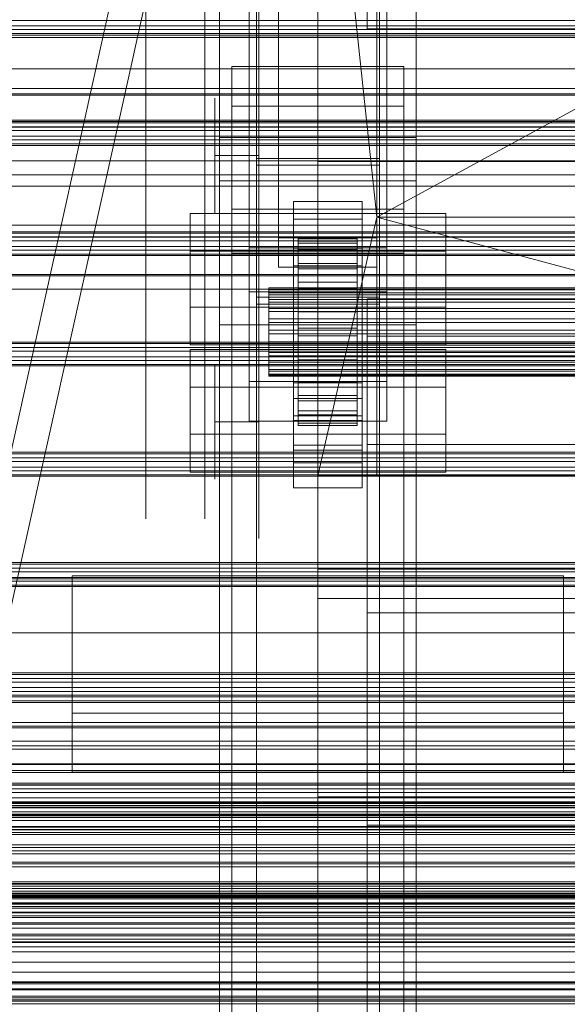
# Model space of a CAD drawing. Header units: millimetres. Extents: x -4738 to 65662, y -68080 to 6847.
# Tile 194 of 256: x -491 to -379, y -34579 to -34378. Entities that reach past the tile are written whole.
import ezdxf

# ---------------------------------------------------------------- set-up
doc = ezdxf.new("R2010")
doc.units = ezdxf.units.MM
for name, color, linetype, lineweight in [('COTAS_O', 1, 'Continuous', 0), ('frontal_briquetadora', 7, 'Continuous', 0), ('frontal_C01', 7, 'Continuous', 0), ('frontal_C02', 7, 'Continuous', 0), ('frontal_C03', 7, 'Continuous', 0), ('frontal_mezcladora', 7, 'Continuous', 0), ('frontal_secador', 7, 'Continuous', 0), ('frontal_tolva', 7, 'Continuous', 0), ('frontal_tolva-C01', 7, 'Continuous', 0)]:
    doc.layers.add(name, color=color, linetype=linetype, lineweight=lineweight)
doc.dimstyles.new('R19_100', dxfattribs={"dimtxt": 250, "dimasz": 150, "dimexe": 150, "dimexo": 80, "dimgap": 100, "dimtad": 1, "dimtih": 1, "dimtoh": 1, "dimdsep": 46, "dimcen": 0.09, "dimadec": 0, "dimazin": 0, "dimtfac": 1, "dimtdec": 4, "dimtofl": 0, "dimtmove": 0, "dimatfit": 3, "dimfxl": 1, "dimtolj": 1, "dimtzin": 0, "dimarcsym": 0})

# ---------------------------------------------------------------- blocks, each defined once
blk = doc.blocks.new('DIM_R31_48')
at = {"layer": 'COTAS_O'}
for p, q in [((-1725, -33700), (-1575, -33655)), ((1725, -33700), (1575, -33655)), ((-1725, -34400), (-1725, -33700)), ((-1725, -33700), (1725, -33700)), ((-1725, -33700), (-1575, -33745)), ((1725, -33700), (1575, -33745)), ((1725, -34400), (1725, -33700))]:
    blk.add_line(p, q, dxfattribs=at)
blk.add_text('3450 O', height=250, dxfattribs=at).set_placement((0, -33600))
blk = doc.blocks.new('DIM_R31_51')
at = {"layer": 'COTAS_O'}
for p, q in [((-650, -33700), (50, -33700)), ((50, -33700), (5, -33850)), ((50, -34900), (50, -33700)), ((50, -33700), (95, -33850)), ((50, -34900), (5, -34750)), ((50, -34900), (95, -34750)), ((-650, -34900), (50, -34900))]:
    blk.add_line(p, q, dxfattribs=at)
blk.add_text('1200 O', height=250, rotation=90, dxfattribs=at).set_placement((-50, -34300))
blk = doc.blocks.new('DIM_R31_52')
at = {"layer": 'COTAS_O'}
for p, q in [((-650, -34200), (-500, -34155)), ((650, -34200), (500, -34155)), ((-650, -34900), (-650, -34200)), ((-650, -34200), (650, -34200)), ((-650, -34200), (-500, -34245)), ((650, -34200), (500, -34245)), ((650, -34900), (650, -34200))]:
    blk.add_line(p, q, dxfattribs=at)
blk.add_text('1300 O', height=250, dxfattribs=at).set_placement((0, -34100))

msp = doc.modelspace()

# ---------------------------------------------------------------- linework, layer by layer
at = {"layer": 'frontal_briquetadora'}
for p, q in [((-430, -34680), (-430, -33820)), ((-430, -34060), (-430, -34490)), ((-430, -34496), (-430, -34060)), ((-430, -34680), (-430, -34260)), ((-430, -34496), (-430, -34260)), ((-430, -34305), (-430, -34471)), ((-418, -34418.333), (-430, -34305)), ((-430, -34680), (-430, -34305)), ((-430, -34305), (-430, -34496)), ((-210, -34305), (-418, -34418.333)), ((-465, -34366.107), (-465, -34381.105)), ((-442, -34366.174), (-442, -34381.431)), ((-430, -34366.174), (-430, -34381.431)), ((-465, -34368.936), (-465, -34385.831)), ((-453, -34368.458), (-453, -34383.843)), ((-453, -34368.936), (-453, -34385.831)), ((-442, -34368.458), (-442, -34383.843)), ((-442, -34370.769), (-442, -34387.994)), ((-430, -34370.769), (-430, -34387.994)), ((-465, -34381.105), (-465, -34394.43)), ((-442, -34381.431), (-442, -34395.136)), ((-430, -34381.431), (-430, -34395.136)), ((-453, -34383.843), (-453, -34397.512)), ((-442, -34383.843), (-442, -34397.512)), ((-465, -34385.831), (-465, -34401.723)), ((-453, -34385.831), (-453, -34401.723)), ((-442, -34387.994), (-442, -34404.195)), ((-430, -34387.994), (-430, -34404.195)), ((-465, -34394.43), (-465, -34405.871)), ((-451, -34396.433), (-451, -34394.116)), ((-442, -34396.433), (-442, -34394.116)), ((-442, -34395.136), (-442, -34407.089)), ((-430, -34395.136), (-430, -34407.089)), ((-451, -34400.608), (-451, -34396.433)), ((-442, -34400.608), (-442, -34396.433)), ((-453, -34397.512), (-453, -34409.248)), ((-442, -34397.512), (-442, -34409.248)), ((-430, -34399.964), (-430, -34398.226)), ((-451, -34405.815), (-451, -34400.608)), ((-442, -34405.815), (-442, -34400.608)), ((-430, -34403.095), (-430, -34399.964)), ((-465, -34401.723), (-465, -34416.466)), ((-453, -34401.723), (-453, -34416.466)), ((-430, -34407), (-430, -34403.095)), ((-442, -34404.195), (-442, -34419.227)), ((-430, -34404.195), (-430, -34419.227)), ((-465, -34405.871), (-465, -34415.248)), ((-442, -34405.815), (-451, -34405.815)), ((-451, -34405.815), (-451, -34411.021)), ((-442, -34405.815), (-442, -34411.021)), ((-442, -34407.089), (-442, -34417.116)), ((-430, -34407), (-188, -34407)), ((-430, -34407), (-430, -34410.905)), ((-430, -34407.089), (-430, -34417.116)), ((-453, -34409.248), (-453, -34418.868)), ((-442, -34409.248), (-442, -34418.868)), ((-451, -34411.021), (-451, -34415.197)), ((-442, -34411.021), (-442, -34415.197)), ((-430, -34410.905), (-430, -34414.036)), ((-465, -34415.248), (-465, -34422.414)), ((-451, -34415.197), (-451, -34417.514)), ((-442, -34415.197), (-442, -34417.514)), ((-430, -34414.036), (-430, -34415.774)), ((-465, -34416.466), (-465, -34429.929)), ((-453, -34416.466), (-453, -34429.929)), ((-442, -34417.116), (-442, -34425.07)), ((-430, -34417.116), (-430, -34425.07)), ((-453, -34418.868), (-453, -34426.218)), ((-442, -34418.868), (-442, -34426.218)), ((-442, -34419.227), (-442, -34432.952)), ((-418, -34418.333), (-430, -34471)), ((-430, -34419.227), (-430, -34432.952)), ((-418, -34471), (-418, -34418.333)), ((-418, -34418.333), (-222, -34418.333)), ((-222, -34471), (-418, -34418.333)), ((-465, -34422.414), (-465, -34427.255)), ((-442, -34425.07), (-442, -34430.836)), ((-430, -34425.07), (-430, -34430.836)), ((-465, -34427.255), (-465, -34429.694)), ((-453, -34426.218), (-453, -34431.184)), ((-442, -34426.218), (-442, -34431.184)), ((-465, -34429.929), (-465, -34441.988)), ((-453, -34429.929), (-453, -34441.988)), ((-453, -34431.184), (-453, -34433.686)), ((-442, -34430.836), (-442, -34434.33)), ((-442, -34431.184), (-442, -34433.686)), ((-430, -34430.836), (-430, -34434.33)), ((-442, -34432.952), (-442, -34445.246)), ((-430, -34432.952), (-430, -34445.246)), ((-442, -34434.33), (-442, -34435.5)), ((-430, -34434.33), (-430, -34435.5)), ((-465, -34441.988), (-465, -34452.535)), ((-453, -34441.988), (-453, -34452.535)), ((-442, -34445.246), (-442, -34455.999)), ((-430, -34445.246), (-430, -34455.999)), ((-451, -34450.618), (-451, -34448.301)), ((-442, -34450.618), (-442, -34448.301)), ((-451, -34454.793), (-451, -34450.618)), ((-442, -34454.793), (-442, -34450.618)), ((-465, -34452.535), (-465, -34461.475)), ((-453, -34452.535), (-453, -34461.475)), ((-451, -34460), (-451, -34454.793)), ((-442, -34460), (-442, -34454.793)), ((-442, -34455.999), (-442, -34465.113)), ((-430, -34455.999), (-430, -34465.113)), ((-442, -34460), (-451, -34460)), ((-451, -34460), (-451, -34465.207)), ((-442, -34460), (-442, -34465.207)), ((-465, -34461.475), (-465, -34468.725)), ((-453, -34461.475), (-453, -34468.725)), ((-451, -34465.207), (-451, -34469.382)), ((-442, -34465.113), (-442, -34472.505)), ((-442, -34465.207), (-442, -34469.382)), ((-430, -34465.113), (-430, -34472.505)), ((-465, -34468.725), (-465, -34474.221)), ((-453, -34468.725), (-453, -34474.221)), ((-451, -34469.382), (-451, -34471.699)), ((-442, -34469.382), (-442, -34471.699)), ((-430, -34471), (-418, -34471)), ((-430, -34471), (-210, -34471)), ((-430, -34471), (-430, -34680)), ((-430, -34471), (-430, -34496)), ((-210, -34471), (-418, -34471)), ((-222, -34471), (-418, -34471)), ((-442, -34472.505), (-442, -34478.109)), ((-430, -34472.505), (-430, -34478.109)), ((-465, -34474.221), (-465, -34477.913)), ((-453, -34474.221), (-453, -34477.913)), ((-465, -34477.913), (-465, -34479.768)), ((-453, -34477.913), (-453, -34479.768)), ((-442, -34478.109), (-442, -34481.873)), ((-430, -34478.109), (-430, -34481.873)), ((-442, -34481.873), (-442, -34483.763)), ((-430, -34481.873), (-430, -34483.763)), ((-210, -34490), (-430, -34490)), ((-430, -34496), (-210, -34496)), ((-430, -34496), (-430, -34680))]:
    msp.add_line(p, q, dxfattribs=at)
at = {"layer": 'frontal_C01'}
for p, q in [((-442.5, -34657.873), (-442.5, -34055.074)), ((-417.5, -34055.074), (-417.5, -34657.873)), ((-442.5, -34684.054), (-442.5, -34081.254)), ((-417.5, -34684.054), (-417.5, -34081.254)), ((-450, -34410.962), (-450, -34087.423)), ((-410, -34410.962), (-410, -34087.423)), ((-450, -34646.889), (-450, -34323.351)), ((-410, -34323.351), (-410, -34646.889)), ((-450, -34348.002), (-450, -34381.706)), ((-444, -34451.787), (-444, -34360.426)), ((-416, -34360.426), (-416, -34451.787)), ((-444, -34368.515), (-444, -34459.876)), ((-416, -34459.876), (-416, -34368.515)), ((-450, -34370.922), (-450, -34381.706)), ((-450, -34695.038), (-450, -34371.499)), ((-450, -34372.443), (-450, -34410.962)), ((-450, -34695.982), (-450, -34372.443)), ((-410, -34695.038), (-410, -34371.499)), ((-410, -34410.962), (-410, -34372.443)), ((-410, -34372.443), (-410, -34695.982)), ((-450, -34381.706), (450, -34381.706)), ((-447.5, -34395.747), (-447.5, -34387.659)), ((-447.5, -34387.659), (-412.5, -34387.659)), ((-447.5, -34666.919), (-447.5, -34387.659)), ((-412.5, -34387.659), (-412.5, -34395.747)), ((-412.5, -34387.659), (-412.5, -34666.919)), ((-412.5, -34395.747), (-447.5, -34395.747)), ((-447.5, -34675.008), (-447.5, -34395.747)), ((-412.5, -34675.008), (-412.5, -34395.747)), ((-450, -34410.962), (-410, -34410.962)), ((-450, -34734.501), (-450, -34410.962)), ((-410, -34734.501), (-410, -34410.962)), ((-456, -34462.533), (-456, -34445.278)), ((-456, -34445.278), (-404, -34445.278)), ((-456, -34452.982), (-456, -34445.278)), ((-404, -34445.278), (-404, -34462.533)), ((-404, -34445.278), (-404, -34452.982)), ((-404, -34452.982), (-456, -34452.982)), ((-456, -34452.982), (-456, -34470.237)), ((-416, -34451.787), (-444, -34451.787)), ((-444, -34451.787), (-444, -34459.876)), ((-416, -34459.876), (-416, -34451.787)), ((-404, -34470.237), (-404, -34452.982)), ((-444, -34459.876), (-416, -34459.876)), ((-404, -34462.533), (-456, -34462.533)), ((-456, -34462.533), (-456, -34470.237)), ((-404, -34470.237), (-404, -34462.533)), ((-456, -34470.237), (-404, -34470.237)), ((-480, -34519.343), (-480, -34491.345)), ((-480, -34491.345), (-380, -34491.345)), ((-480, -34531.343), (-480, -34491.345)), ((-380, -34491.345), (-380, -34519.343)), ((-380, -34491.345), (-380, -34531.343)), ((-380, -34519.343), (-480, -34519.343)), ((-480, -34519.343), (-480, -34531.343)), ((-380, -34531.343), (-380, -34519.343)), ((-480, -34531.343), (-380, -34531.343)), ((-430, -34531.343), (-430, -34536.343)), ((430, -34531.343), (-430, -34531.343)), ((430, -34536.343), (-430, -34536.343)), ((-430, -34536.343), (-430, -34586.343))]:
    msp.add_line(p, q, dxfattribs=at)
at = {"layer": 'frontal_C02'}
for p, q in [((-827, -35975), (-397, -34035.57)), ((-820, -35975), (-390, -34035.57)), ((-450, -34402.112), (-450, -34044.45)), ((-410, -34044.45), (-410, -34402.112)), ((-450, -34440.294), (-450, -34082.632)), ((-410, -34440.294), (-410, -34082.632)), ((-450, -34578.704), (-450, -34221.042)), ((-410, -34221.042), (-410, -34578.704)), ((-442.5, -34406.362), (-442.5, -34230.064)), ((-417.5, -34230.064), (-417.5, -34406.362)), ((-442.5, -34436.044), (-442.5, -34259.747)), ((-417.5, -34436.044), (-417.5, -34259.747)), ((-450, -34626.431), (-450, -34268.769)), ((-410, -34626.431), (-410, -34268.769)), ((-438, -34422.539), (-438, -34278.508)), ((-418, -34278.508), (-418, -34422.539)), ((-438, -34284.469), (-438, -34428.5)), ((-418, -34428.5), (-418, -34284.469)), ((-444, -34424.583), (-444, -34332.424)), ((-416, -34332.424), (-416, -34424.583)), ((-444, -34341.366), (-444, -34433.524)), ((-416, -34433.524), (-416, -34341.366)), ((-410, -34402.112), (-450, -34402.112)), ((-450, -34402.112), (-450, -34440.294)), ((-450, -34759.774), (-450, -34402.112)), ((-410, -34440.294), (-410, -34402.112)), ((-410, -34402.112), (-410, -34759.774)), ((-442.5, -34436.044), (-442.5, -34406.362)), ((-442.5, -34406.362), (-417.5, -34406.362)), ((-417.5, -34406.362), (-417.5, -34436.044)), ((-417.5, -34407.76), (-442.5, -34407.76)), ((-442.5, -34407.76), (-442.5, -34434.646)), ((-442.5, -34946.786), (-442.5, -34407.76)), ((-417.5, -34434.646), (-417.5, -34407.76)), ((-417.5, -34407.76), (-417.5, -34946.786)), ((-435, -34418.721), (-435, -34415.144)), ((-435, -34415.144), (-421, -34415.144)), ((-435, -34455.235), (-435, -34415.144)), ((-421, -34415.144), (-421, -34418.721)), ((-421, -34415.144), (-421, -34455.235)), ((-447.5, -34425.674), (-447.5, -34416.732)), ((-447.5, -34416.732), (-412.5, -34416.732)), ((-447.5, -34598.096), (-447.5, -34416.732)), ((-412.5, -34416.732), (-412.5, -34425.674)), ((-412.5, -34416.732), (-412.5, -34598.096)), ((-456, -34436.682), (-456, -34417.607)), ((-456, -34417.607), (-404, -34417.607)), ((-456, -34425.243), (-456, -34417.607)), ((-421, -34418.721), (-435, -34418.721)), ((-435, -34418.721), (-435, -34458.812)), ((-421, -34458.812), (-421, -34418.721)), ((-404, -34417.607), (-404, -34436.682)), ((-404, -34417.607), (-404, -34425.243)), ((-418, -34422.539), (-438, -34422.539)), ((-438, -34422.539), (-438, -34428.5)), ((-434, -34432.754), (-434, -34422.763)), ((-434, -34422.763), (-434, -34423.209)), ((-434, -34422.763), (-422, -34422.763)), ((-434, -34423.61), (-434, -34422.763)), ((-434, -34432.965), (-434, -34423.209)), ((-434, -34423.209), (-434, -34424.918)), ((-434, -34423.209), (-422, -34423.209)), ((-422, -34423.209), (-422, -34422.763)), ((-422, -34422.763), (-422, -34432.754)), ((-422, -34422.763), (-422, -34423.61)), ((-422, -34424.918), (-422, -34423.209)), ((-422, -34423.209), (-422, -34432.965)), ((-418, -34428.5), (-418, -34422.539)), ((-404, -34425.243), (-456, -34425.243)), ((-456, -34425.243), (-456, -34444.318)), ((-416, -34424.583), (-444, -34424.583)), ((-444, -34424.583), (-444, -34433.524)), ((-435, -34428.258), (-435, -34424.682)), ((-435, -34424.682), (-421, -34424.682)), ((-435, -34464.773), (-435, -34424.682)), ((-434, -34433.156), (-434, -34423.61)), ((-434, -34423.61), (-422, -34423.61)), ((-434, -34425.694), (-434, -34423.61)), ((-434, -34433.775), (-434, -34424.918)), ((-434, -34424.918), (-434, -34427.774)), ((-434, -34424.918), (-422, -34424.918)), ((-422, -34423.61), (-422, -34433.156)), ((-422, -34423.61), (-422, -34425.694)), ((-422, -34427.774), (-422, -34424.918)), ((-422, -34424.918), (-422, -34433.775)), ((-421, -34424.682), (-421, -34428.258)), ((-421, -34424.682), (-421, -34464.773)), ((-416, -34433.524), (-416, -34424.583)), ((-404, -34444.318), (-404, -34425.243)), ((-412.5, -34425.674), (-447.5, -34425.674)), ((-447.5, -34607.038), (-447.5, -34425.674)), ((-434, -34434.143), (-434, -34425.694)), ((-434, -34425.694), (-422, -34425.694)), ((-434, -34428.872), (-434, -34425.694)), ((-422, -34425.694), (-422, -34434.143)), ((-422, -34425.694), (-422, -34428.872)), ((-412.5, -34607.038), (-412.5, -34425.674)), ((-438, -34428.5), (-418, -34428.5)), ((-421, -34428.258), (-435, -34428.258)), ((-435, -34428.258), (-435, -34468.349)), ((-434, -34435.128), (-434, -34427.774)), ((-434, -34427.774), (-434, -34431.583)), ((-434, -34427.774), (-422, -34427.774)), ((-434, -34435.648), (-434, -34428.872)), ((-434, -34428.872), (-422, -34428.872)), ((-434, -34432.927), (-434, -34428.872)), ((-422, -34431.583), (-422, -34427.774)), ((-422, -34427.774), (-422, -34435.128)), ((-422, -34428.872), (-422, -34435.648)), ((-422, -34428.872), (-422, -34432.927)), ((-421, -34468.349), (-421, -34428.258)), ((-440, -34433.156), (-440, -34432.754)), ((-440, -34432.754), (-440, -34432.965)), ((-440, -34432.754), (440, -34432.754)), ((-440, -34432.965), (-440, -34433.775)), ((-440, -34432.965), (440, -34432.965)), ((-440, -34434.143), (-440, -34433.156)), ((-440, -34433.156), (440, -34433.156)), ((-434, -34436.932), (-434, -34431.583)), ((-434, -34431.583), (-434, -34436.084)), ((-434, -34431.583), (-422, -34431.583)), ((-434, -34432.965), (-434, -34432.754)), ((-422, -34432.754), (-434, -34432.754)), ((-434, -34432.754), (-434, -34433.156)), ((-434, -34437.569), (-434, -34432.927)), ((-434, -34432.927), (-422, -34432.927)), ((-434, -34437.583), (-434, -34432.927)), ((-434, -34433.775), (-434, -34432.965)), ((-422, -34432.965), (-434, -34432.965)), ((-422, -34433.156), (-434, -34433.156)), ((-434, -34433.156), (-434, -34434.143)), ((-422, -34436.084), (-422, -34431.583)), ((-422, -34431.583), (-422, -34436.932)), ((-422, -34432.754), (-422, -34432.965)), ((-422, -34433.156), (-422, -34432.754)), ((-422, -34432.927), (-422, -34437.569)), ((-422, -34432.927), (-422, -34437.583)), ((-422, -34432.965), (-422, -34433.775)), ((-422, -34434.143), (-422, -34433.156)), ((-444, -34433.524), (-416, -34433.524)), ((-442.5, -34434.646), (-417.5, -34434.646)), ((-442.5, -34973.672), (-442.5, -34434.646)), ((-440, -34433.775), (-440, -34435.128)), ((-440, -34433.775), (440, -34433.775)), ((-440, -34435.648), (-440, -34434.143)), ((-440, -34434.143), (440, -34434.143)), ((-440, -34435.128), (-440, -34436.932)), ((-440, -34435.128), (440, -34435.128)), ((-434, -34435.128), (-434, -34433.775)), ((-422, -34433.775), (-434, -34433.775)), ((-422, -34434.143), (-434, -34434.143)), ((-434, -34434.143), (-434, -34435.648)), ((-434, -34436.932), (-434, -34435.128)), ((-422, -34435.128), (-434, -34435.128)), ((-422, -34433.775), (-422, -34435.128)), ((-422, -34435.648), (-422, -34434.143)), ((-422, -34435.128), (-422, -34436.932)), ((-417.5, -34973.672), (-417.5, -34434.646)), ((-404, -34436.682), (-456, -34436.682)), ((-456, -34436.682), (-456, -34444.318)), ((-417.5, -34436.044), (-442.5, -34436.044)), ((-440, -34437.569), (-440, -34435.648)), ((-440, -34435.648), (440, -34435.648)), ((-440, -34436.932), (-440, -34439.064)), ((-440, -34436.932), (440, -34436.932)), ((-422, -34435.648), (-434, -34435.648)), ((-434, -34435.648), (-434, -34437.569)), ((-434, -34436.084), (-434, -34439.064)), ((-422, -34436.084), (-434, -34436.084)), ((-434, -34436.084), (-434, -34440.971)), ((-434, -34439.064), (-434, -34436.932)), ((-422, -34436.932), (-434, -34436.932)), ((-422, -34437.569), (-422, -34435.648)), ((-422, -34439.064), (-422, -34436.084)), ((-422, -34440.971), (-422, -34436.084)), ((-422, -34436.932), (-422, -34439.064)), ((-404, -34444.318), (-404, -34436.682)), ((-440, -34439.774), (-440, -34437.569)), ((-440, -34437.569), (440, -34437.569)), ((-440, -34439.064), (-440, -34441.379)), ((440, -34439.064), (-440, -34439.064)), ((-422, -34437.569), (-434, -34437.569)), ((-434, -34437.569), (-434, -34439.774)), ((-434, -34439.774), (-434, -34437.583)), ((-434, -34437.583), (-422, -34437.583)), ((-434, -34442.523), (-434, -34437.583)), ((-434, -34439.064), (-422, -34439.064)), ((-434, -34441.379), (-434, -34439.064)), ((-422, -34439.774), (-422, -34437.569)), ((-422, -34437.583), (-422, -34439.774)), ((-422, -34437.583), (-422, -34442.523)), ((-422, -34439.064), (-422, -34441.379)), ((-450, -34440.294), (-410, -34440.294)), ((-450, -34797.956), (-450, -34440.294)), ((-440, -34442.114), (-440, -34439.774)), ((-440, -34439.774), (440, -34439.774)), ((-440, -34441.379), (-440, -34443.719)), ((-440, -34441.379), (440, -34441.379)), ((-422, -34439.774), (-434, -34439.774)), ((-434, -34439.774), (-434, -34442.114)), ((-434, -34441.379), (-434, -34440.971)), ((-434, -34440.971), (-434, -34445.911)), ((-434, -34440.971), (-422, -34440.971)), ((-434, -34443.719), (-434, -34441.379)), ((-422, -34441.379), (-434, -34441.379)), ((-422, -34442.114), (-422, -34439.774)), ((-422, -34445.911), (-422, -34440.971)), ((-422, -34440.971), (-422, -34441.379)), ((-422, -34441.379), (-422, -34443.719)), ((-410, -34797.956), (-410, -34440.294)), ((-440, -34444.429), (-440, -34442.114)), ((-440, -34442.114), (440, -34442.114)), ((-434, -34442.114), (-434, -34442.523)), ((-422, -34442.114), (-434, -34442.114)), ((-434, -34442.114), (-434, -34444.429)), ((-434, -34442.523), (-422, -34442.523)), ((-434, -34447.41), (-434, -34442.523)), ((-422, -34442.523), (-422, -34442.114)), ((-422, -34444.429), (-422, -34442.114)), ((-422, -34442.523), (-422, -34447.41)), ((-456, -34444.318), (-404, -34444.318)), ((-440, -34443.719), (-440, -34445.925)), ((-440, -34443.719), (440, -34443.719)), ((-440, -34446.561), (-440, -34444.429)), ((-440, -34444.429), (440, -34444.429)), ((-434, -34445.925), (-434, -34443.719)), ((-434, -34443.719), (-434, -34445.911)), ((-422, -34443.719), (-434, -34443.719)), ((-434, -34444.429), (-434, -34447.41)), ((-422, -34444.429), (-434, -34444.429)), ((-434, -34444.429), (-434, -34446.561)), ((-422, -34445.911), (-422, -34443.719)), ((-422, -34443.719), (-422, -34445.925)), ((-422, -34447.41), (-422, -34444.429)), ((-422, -34446.561), (-422, -34444.429)), ((-440, -34445.925), (-440, -34447.845)), ((-440, -34445.925), (440, -34445.925)), ((-440, -34448.365), (-440, -34446.561)), ((-440, -34446.561), (440, -34446.561)), ((-434, -34445.911), (-434, -34450.567)), ((-434, -34445.911), (-422, -34445.911)), ((-434, -34447.845), (-434, -34445.925)), ((-434, -34445.925), (-434, -34450.567)), ((-422, -34445.925), (-434, -34445.925)), ((-434, -34446.561), (-434, -34451.911)), ((-422, -34446.561), (-434, -34446.561)), ((-434, -34446.561), (-434, -34448.365)), ((-422, -34450.567), (-422, -34445.911)), ((-422, -34450.567), (-422, -34445.925)), ((-422, -34445.925), (-422, -34447.845)), ((-422, -34451.911), (-422, -34446.561)), ((-422, -34448.365), (-422, -34446.561)), ((-440, -34447.845), (-440, -34449.351)), ((-440, -34447.845), (440, -34447.845)), ((-440, -34449.718), (-440, -34448.365)), ((-440, -34448.365), (440, -34448.365)), ((-440, -34449.351), (-440, -34450.338)), ((-440, -34449.351), (440, -34449.351)), ((-434, -34447.41), (-422, -34447.41)), ((-434, -34451.911), (-434, -34447.41)), ((-434, -34449.351), (-434, -34447.845)), ((-434, -34447.845), (-434, -34454.622)), ((-422, -34447.845), (-434, -34447.845)), ((-434, -34448.365), (-434, -34455.719)), ((-422, -34448.365), (-434, -34448.365)), ((-434, -34448.365), (-434, -34449.718)), ((-434, -34450.338), (-434, -34449.351)), ((-434, -34449.351), (-434, -34457.799)), ((-422, -34449.351), (-434, -34449.351)), ((-422, -34447.41), (-422, -34451.911)), ((-422, -34454.622), (-422, -34447.845)), ((-422, -34447.845), (-422, -34449.351)), ((-422, -34455.719), (-422, -34448.365)), ((-422, -34449.718), (-422, -34448.365)), ((-422, -34457.799), (-422, -34449.351)), ((-422, -34449.351), (-422, -34450.338)), ((-440, -34450.528), (-440, -34449.718)), ((-440, -34449.718), (440, -34449.718)), ((-440, -34450.338), (-440, -34450.739)), ((-440, -34450.338), (440, -34450.338)), ((-440, -34450.739), (-440, -34450.528)), ((-440, -34450.528), (440, -34450.528)), ((-440, -34450.739), (440, -34450.739)), ((-434, -34449.718), (-434, -34458.575)), ((-422, -34449.718), (-434, -34449.718)), ((-434, -34449.718), (-434, -34450.528)), ((-434, -34450.739), (-434, -34450.338)), ((-434, -34450.338), (-434, -34459.883)), ((-422, -34450.338), (-434, -34450.338)), ((-434, -34450.528), (-434, -34460.285)), ((-422, -34450.528), (-434, -34450.528)), ((-434, -34450.528), (-434, -34450.739)), ((-434, -34450.567), (-434, -34454.622)), ((-434, -34450.567), (-422, -34450.567)), ((-434, -34450.739), (-434, -34460.731)), ((-422, -34450.739), (-434, -34450.739)), ((-422, -34458.575), (-422, -34449.718)), ((-422, -34450.528), (-422, -34449.718)), ((-422, -34459.883), (-422, -34450.338)), ((-422, -34450.338), (-422, -34450.739)), ((-422, -34460.285), (-422, -34450.528)), ((-422, -34450.739), (-422, -34450.528)), ((-422, -34454.622), (-422, -34450.567)), ((-422, -34460.731), (-422, -34450.739)), ((-435, -34465.784), (-435, -34452.073)), ((-435, -34452.073), (-421, -34452.073)), ((-435, -34459.71), (-435, -34452.073)), ((-434, -34451.911), (-422, -34451.911)), ((-434, -34455.719), (-434, -34451.911)), ((-422, -34451.911), (-422, -34455.719)), ((-421, -34452.073), (-421, -34465.784)), ((-421, -34452.073), (-421, -34459.71)), ((-421, -34455.235), (-435, -34455.235)), ((-435, -34455.235), (-435, -34458.812)), ((-434, -34454.622), (-434, -34457.799)), ((-434, -34454.622), (-422, -34454.622)), ((-422, -34457.799), (-422, -34454.622)), ((-421, -34458.812), (-421, -34455.235)), ((-434, -34455.719), (-422, -34455.719)), ((-434, -34458.575), (-434, -34455.719)), ((-422, -34455.719), (-422, -34458.575)), ((-435, -34458.812), (-421, -34458.812)), ((-434, -34457.799), (-434, -34459.883)), ((-434, -34457.799), (-422, -34457.799)), ((-434, -34458.575), (-422, -34458.575)), ((-434, -34460.285), (-434, -34458.575)), ((-422, -34459.883), (-422, -34457.799)), ((-422, -34458.575), (-422, -34460.285)), ((-421, -34459.71), (-435, -34459.71)), ((-435, -34459.71), (-435, -34473.42)), ((-434, -34459.883), (-434, -34460.731)), ((-434, -34459.883), (-422, -34459.883)), ((-434, -34460.285), (-422, -34460.285)), ((-434, -34460.731), (-434, -34460.285)), ((-434, -34460.731), (-422, -34460.731)), ((-422, -34460.731), (-422, -34459.883)), ((-422, -34460.285), (-422, -34460.731)), ((-421, -34473.42), (-421, -34459.71)), ((-421, -34464.773), (-435, -34464.773)), ((-435, -34464.773), (-435, -34468.349)), ((-421, -34468.349), (-421, -34464.773)), ((-421, -34465.784), (-435, -34465.784)), ((-435, -34465.784), (-435, -34473.42)), ((-421, -34473.42), (-421, -34465.784)), ((-435, -34468.349), (-421, -34468.349)), ((-435, -34473.42), (-421, -34473.42))]:
    msp.add_line(p, q, dxfattribs=at)
at = {"layer": 'frontal_C03'}
for p, q in [((-1250, -34378.264), (1250, -34378.264)), ((1250, -34379.387), (-1250, -34379.387)), ((1250, -34380.151), (-1250, -34380.151)), ((1250, -34380.945), (-1250, -34380.945)), ((1250, -34381.262), (-1250, -34381.262)), ((1250, -34398.847), (-1250, -34398.847)), ((1250, -34399.164), (-1250, -34399.164)), ((1250, -34399.958), (-1250, -34399.958)), ((-1250, -34400.722), (1250, -34400.722)), ((1250, -34401.845), (-1250, -34401.845)), ((1250, -34402.609), (-1250, -34402.609)), ((1250, -34403.403), (-1250, -34403.403)), ((1250, -34403.719), (-1250, -34403.719)), ((1250, -34421.305), (-1250, -34421.305)), ((1250, -34421.621), (-1250, -34421.621)), ((1250, -34422.415), (-1250, -34422.415)), ((-1250, -34423.179), (1250, -34423.179)), ((1250, -34424.302), (-1250, -34424.302)), ((1250, -34425.066), (-1250, -34425.066)), ((1250, -34425.86), (-1250, -34425.86)), ((1250, -34426.177), (-1250, -34426.177)), ((1250, -34443.762), (-1250, -34443.762)), ((1250, -34444.079), (-1250, -34444.079)), ((1250, -34444.873), (-1250, -34444.873)), ((-1250, -34445.637), (1250, -34445.637)), ((1250, -34446.76), (-1250, -34446.76)), ((1250, -34447.524), (-1250, -34447.524)), ((1250, -34448.318), (-1250, -34448.318)), ((1250, -34448.635), (-1250, -34448.635)), ((1250, -34466.22), (-1250, -34466.22)), ((1250, -34466.536), (-1250, -34466.536)), ((1250, -34467.33), (-1250, -34467.33)), ((-1250, -34468.095), (1250, -34468.095)), ((1250, -34469.217), (-1250, -34469.217)), ((1250, -34469.982), (-1250, -34469.982)), ((1250, -34470.776), (-1250, -34470.776)), ((1250, -34471.092), (-1250, -34471.092)), ((1250, -34488.678), (-1250, -34488.678)), ((1250, -34488.994), (-1250, -34488.994)), ((1250, -34489.788), (-1250, -34489.788)), ((-1250, -34490.552), (1250, -34490.552)), ((1250, -34491.675), (-1250, -34491.675)), ((1250, -34492.439), (-1250, -34492.439)), ((1250, -34493.233), (-1250, -34493.233)), ((1250, -34493.55), (-1250, -34493.55)), ((1250, -34511.135), (-1250, -34511.135)), ((1250, -34511.452), (-1250, -34511.452)), ((1250, -34512.246), (-1250, -34512.246)), ((-1250, -34513.01), (1250, -34513.01)), ((1250, -34514.133), (-1250, -34514.133)), ((1250, -34514.897), (-1250, -34514.897)), ((1250, -34515.691), (-1250, -34515.691)), ((1250, -34516.007), (-1250, -34516.007)), ((1250, -34516.796), (-1250, -34516.796)), ((1250, -34517.172), (-1250, -34517.172)), ((1250, -34521.224), (-1250, -34521.224)), ((1250, -34522.296), (-1250, -34522.296)), ((1250, -34529.782), (-1250, -34529.782)), ((1250, -34531.387), (-1250, -34531.387)), ((1250, -34533.593), (-1250, -34533.593)), ((1250, -34533.909), (-1250, -34533.909)), ((1250, -34534.703), (-1250, -34534.703)), ((-1250, -34535.467), (1250, -34535.467)), ((1250, -34536.59), (-1250, -34536.59)), ((1250, -34537.355), (-1250, -34537.355)), ((1496, -34538.493), (-1496, -34538.493)), ((1496, -34538.61), (-1496, -34538.61)), ((1250, -34538.149), (-1250, -34538.149)), ((1250, -34538.465), (-1250, -34538.465)), ((1496, -34539.876), (-1496, -34539.876)), ((1496, -34540.211), (-1496, -34540.211)), ((-1250, -34541.168), (1250, -34541.168)), ((1496, -34542.551), (-1496, -34542.551)), ((1496, -34543.052), (-1496, -34543.052)), ((1250, -34543.061), (-1250, -34543.061)), ((-1496, -34546.109), (1496, -34546.109)), ((1496, -34546.701), (-1496, -34546.701)), ((1496, -34550.009), (-1496, -34550.009)), ((1496, -34550.601), (-1496, -34550.601)), ((1250, -34553.649), (-1250, -34553.649)), ((1496, -34553.657), (-1496, -34553.657)), ((1496, -34554.159), (-1496, -34554.159)), ((1250, -34555.541), (-1250, -34555.541)), ((1496, -34556.498), (-1496, -34556.498)), ((1496, -34556.833), (-1496, -34556.833)), ((1250, -34556.05), (-1250, -34556.05)), ((1250, -34556.367), (-1250, -34556.367)), ((1250, -34557.161), (-1250, -34557.161)), ((1496, -34558.099), (-1496, -34558.099)), ((1496, -34558.217), (-1496, -34558.217)), ((-1250, -34557.925), (1250, -34557.925)), ((1250, -34559.048), (-1250, -34559.048)), ((1250, -34559.812), (-1250, -34559.812)), ((1250, -34560.606), (-1250, -34560.606)), ((1250, -34560.923), (-1250, -34560.923)), ((1250, -34565.323), (-1250, -34565.323)), ((1250, -34566.927), (-1250, -34566.927)), ((1250, -34574.414), (-1250, -34574.414)), ((1250, -34575.486), (-1250, -34575.486)), ((1250, -34578.508), (-1250, -34578.508))]:
    msp.add_line(p, q, dxfattribs=at)
at = {"layer": 'frontal_mezcladora'}
for p, q in [((-420, -34380), (-420, -34335)), ((-420, -34380), (-150, -34380)), ((-420, -34442.586), (-420, -34435)), ((-420, -34435), (240, -34435)), ((-420, -34464.602), (-420, -34442.586)), ((-420, -34442.586), (240, -34442.586)), ((-420, -34498.893), (-420, -34464.602)), ((-420, -34464.602), (240, -34464.602)), ((-420, -34542.102), (-420, -34498.893)), ((-420, -34498.893), (240, -34498.893)), ((-420, -34590), (-420, -34542.102)), ((-420, -34542.102), (240, -34542.102))]:
    msp.add_line(p, q, dxfattribs=at)
at = {"layer": 'frontal_secador'}
for p, q in [((1360, -34381.784), (-1360, -34381.784)), ((1360, -34388.141), (-1360, -34388.141)), ((1360, -34392.137), (-1360, -34392.137)), ((1250, -34393.25), (-1250, -34393.25)), ((1360, -34393.5), (-1360, -34393.5)), ((1250, -34409.715), (-1250, -34409.715)), ((1250, -34422.349), (-1250, -34422.349)), ((1250, -34430.291), (-1250, -34430.291)), ((1250, -34433), (-1250, -34433)), ((-1250, -34516), (1250, -34516)), ((-1250, -34522), (1250, -34522)), ((-1250, -34525), (1250, -34525)), ((1250, -34526), (-1250, -34526)), ((-1250, -34526.659), (1250, -34526.659)), ((1250, -34529.659), (-1250, -34529.659)), ((-1250, -34531), (1250, -34531)), ((1250, -34534), (-1250, -34534)), ((-1250, -34534.728), (1250, -34534.728)), ((-1250, -34537.588), (1250, -34537.588)), ((1250, -34537.611), (-1250, -34537.611)), ((1250, -34537.728), (-1250, -34537.728)), ((-1250, -34539.387), (1250, -34539.387)), ((1250, -34539.918), (-1250, -34539.918)), ((-1250, -34540), (1250, -34540)), ((1250, -34540.588), (-1250, -34540.588)), ((1250, -34542.387), (-1250, -34542.387)), ((1250, -34543), (-1250, -34543)), ((-1250, -34543.65), (1250, -34543.65)), ((1250, -34544), (-1250, -34544)), ((1250, -34547.382), (-1250, -34547.382)), ((-1250, -34548), (1250, -34548)), ((1250, -34549.689), (-1250, -34549.689)), ((-1250, -34550), (1250, -34550)), ((1250, -34554), (-1250, -34554)), ((1250, -34554.545), (-1250, -34554.545)), ((-1250, -34555), (1250, -34555)), ((1250, -34556), (-1250, -34556)), ((1250, -34556.144), (-1250, -34556.144)), ((1250, -34556.709), (-1250, -34556.709)), ((1250, -34558.686), (-1250, -34558.686)), ((1250, -34560), (-1250, -34560)), ((1320, -34562), (-1320, -34562)), ((1320, -34562.273), (-1320, -34562.273)), ((1320, -34563.072), (-1320, -34563.072)), ((1250, -34562), (-1250, -34562)), ((1320, -34564.343), (-1320, -34564.343)), ((1250, -34564.651), (-1250, -34564.651)), ((1320, -34566), (-1320, -34566)), ((1250, -34565.859), (-1250, -34565.859)), ((-1250, -34566), (1250, -34566)), ((1320, -34567.929), (-1320, -34567.929)), ((-1320, -34570), (1320, -34570)), ((-1250, -34570), (1250, -34570)), ((1320, -34572.071), (-1320, -34572.071)), ((1320, -34574), (-1320, -34574)), ((1320, -34575.657), (-1320, -34575.657)), ((1250, -34574.141), (-1250, -34574.141)), ((1320, -34576.928), (-1320, -34576.928)), ((1250, -34577.285), (-1250, -34577.285)), ((1320, -34577.727), (-1320, -34577.727)), ((1320, -34578), (-1320, -34578)), ((1250, -34578), (-1250, -34578))]:
    msp.add_line(p, q, dxfattribs=at)
at = {"layer": 'frontal_tolva'}
for p, q in [((-670, -34400), (670, -34400)), ((600, -34400), (-600, -34400)), ((-600, -34406.849), (600, -34406.849)), ((-670, -34412), (670, -34412)), ((-660, -34420), (660, -34420)), ((-660, -34430), (660, -34430)), ((-1821.5, -34492), (1821.5, -34492)), ((-1821.5, -34503), (1821.5, -34503))]:
    msp.add_line(p, q, dxfattribs=at)
at = {"layer": 'frontal_tolva-C01'}
for p, q in [((-600, -34398.619), (600, -34398.619)), ((600, -34398.891), (-600, -34398.891)), ((600, -34400), (-600, -34400))]:
    msp.add_line(p, q, dxfattribs=at)

# ---------------------------------------------------------------- dimensions: what is measured, and where the dimension line sits
at = {"layer": 'COTAS_O'}
for p1, p2, distance, picture, middle in [((-650, -34900), (-650, -33700), -700, 'DIM_R31_51', (50, -34300)), ((-1725, -34400), (1725, -34400), 700, 'DIM_R31_48', (0, -33700)), ((-650, -34900), (650, -34900), 700, 'DIM_R31_52', (0, -34200))]:
    dim = msp.add_aligned_dim(p1=p1, p2=p2, distance=distance, text='<> O', dimstyle='R19_100', dxfattribs=at)
    dim.commit()
    dim.dimension.update_dxf_attribs({"geometry": picture, "text_midpoint": middle})

doc.saveas('drawing.dxf')
